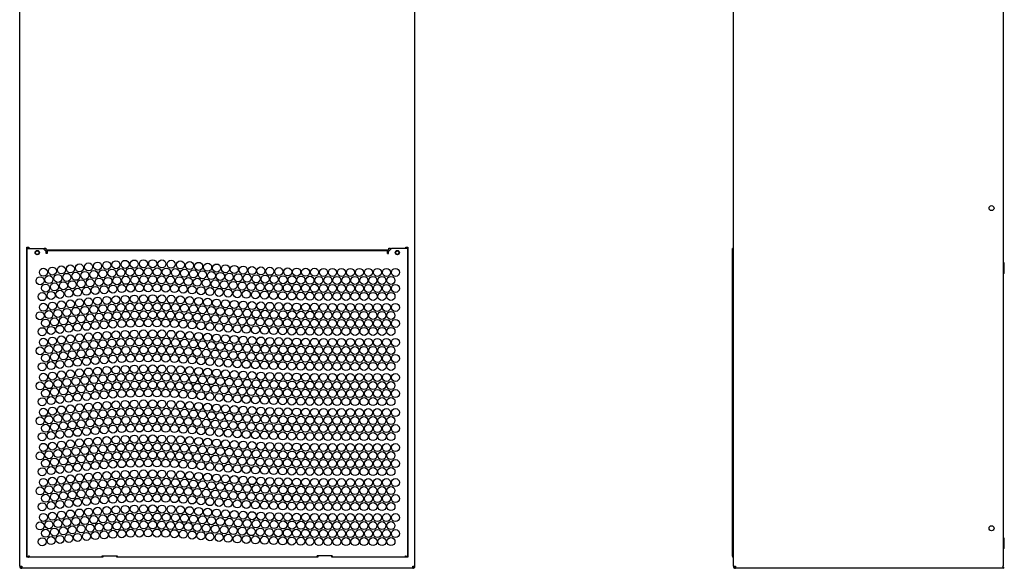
# Model space of a CAD drawing. Header units: inches. Extents: x 0 to 131, y 0 to 85.
# Tile 3 of 10: x 26 to 65, y 20 to 41. Entities that reach past the tile are written whole.
import ezdxf

# ---------------------------------------------------------------- set-up
doc = ezdxf.new("R2010")
doc.units = ezdxf.units.IN
doc.header["$LTSCALE"] = 7.192308
doc.header["$MEASUREMENT"] = 0
doc.layers.get('0').update_dxf_attribs({"linetype": 'CONTINUOUS'})

msp = doc.modelspace()

# ---------------------------------------------------------------- linework, layer by layer
at = {"color": 7, "linetype": 'Continuous'}
for p, q in [((26.2125, 19.9063), (26.2125, 65.1034)), ((41.7637, 19.9063), (41.7637, 65.1034)), ((64.9291, 19.9063), (64.9291, 64.9852)), ((54.2992, 19.9063), (54.2992, 64.384)), ((26.4881, 32.4653), (26.5668, 32.4653)), ((26.4881, 20.2606), (26.4881, 32.4653)), ((26.5078, 32.4063), (27.1377, 32.4063)), ((26.5078, 20.2606), (26.5078, 32.4063)), ((26.5668, 32.4653), (26.5668, 32.4063)), ((27.1377, 32.4063), (27.2558, 32.2882)), ((27.1771, 32.426), (27.2361, 32.426)), ((27.1771, 32.3669), (27.1771, 32.426)), ((27.2361, 32.426), (27.2361, 32.3472)), ((40.74, 32.3472), (27.2361, 32.3472)), ((27.2558, 32.2094), (27.2558, 32.2882)), ((27.2952, 32.2094), (27.2558, 32.2094)), ((27.2952, 32.3275), (40.681, 32.3275)), ((27.2952, 32.3275), (27.2952, 32.2094)), ((40.681, 32.2094), (40.681, 32.3275)), ((40.681, 32.2094), (40.7204, 32.2094)), ((40.7204, 32.2882), (40.8385, 32.4063)), ((40.7204, 32.2094), (40.7204, 32.2882)), ((40.74, 32.426), (40.7991, 32.426)), ((40.74, 32.3472), (40.74, 32.426)), ((40.7991, 32.426), (40.7991, 32.3669)), ((41.4684, 32.4063), (40.8385, 32.4063)), ((41.4093, 32.4653), (41.4881, 32.4653)), ((41.4093, 32.4063), (41.4093, 32.4653)), ((41.4684, 32.4063), (41.4684, 20.2606)), ((41.4881, 32.4653), (41.4881, 20.2606)), ((54.2992, 32.4063), (54.2598, 32.4063)), ((54.2598, 20.3197), (54.2598, 32.4063)), ((64.9606, 31.8433), (64.9291, 31.8433)), ((64.9606, 31.4338), (64.9606, 31.8433)), ((64.9606, 31.6386), (64.9291, 31.6386)), ((64.9606, 31.4338), (64.9291, 31.4338)), ((26.4881, 21.5205), (26.5078, 21.5205)), ((41.4684, 21.5264), (41.4881, 21.5264)), ((26.4881, 21.2842), (26.5078, 21.2842)), ((41.4684, 21.2783), (41.4881, 21.2783)), ((64.9606, 21.0165), (64.9291, 21.0165)), ((64.9606, 20.6071), (64.9606, 21.0165)), ((64.9606, 20.8118), (64.9291, 20.8118)), ((64.9606, 20.6071), (64.9291, 20.6071)), ((26.4881, 20.3787), (26.5078, 20.3787)), ((29.4802, 20.2606), (26.4881, 20.2606)), ((26.5587, 20.2803), (26.5668, 20.2934)), ((26.5668, 20.2934), (26.5763, 20.3066)), ((26.5717, 20.2759), (26.5767, 20.2895)), ((26.5763, 20.3066), (26.5865, 20.3197)), ((26.5767, 20.2895), (26.5816, 20.3043)), ((26.5816, 20.3043), (26.5865, 20.3197)), ((29.4605, 20.3197), (30.0511, 20.3197)), ((29.4605, 20.2606), (29.4605, 20.3197)), ((29.4802, 20.2803), (29.4605, 20.2803)), ((29.4802, 20.3197), (29.4802, 20.2606)), ((30.0314, 20.2606), (30.0314, 20.3197)), ((30.0511, 20.2803), (30.0314, 20.2803)), ((37.9446, 20.2606), (30.0314, 20.2606)), ((30.0511, 20.3197), (30.0511, 20.2606)), ((38.5156, 20.3197), (37.9251, 20.3197)), ((37.9251, 20.2606), (37.9251, 20.3197)), ((37.9251, 20.2803), (37.9446, 20.2803)), ((37.9446, 20.3197), (37.9446, 20.2606)), ((38.496, 20.2606), (38.496, 20.3197)), ((38.496, 20.2803), (38.5156, 20.2803)), ((41.4881, 20.2606), (38.496, 20.2606)), ((38.5156, 20.3197), (38.5156, 20.2606)), ((41.405, 20.3098), (41.3897, 20.3197)), ((41.4093, 20.2934), (41.4175, 20.2803)), ((41.4093, 20.264), (41.411, 20.2606)), ((41.4175, 20.2803), (41.4238, 20.2672)), ((41.4238, 20.2672), (41.4257, 20.2606)), ((41.4453, 20.2803), (41.4334, 20.2901)), ((41.4684, 20.3787), (41.4881, 20.3787)), ((26.2125, 19.9063), (26.2912, 19.9063)), ((26.2912, 19.9063), (26.2912, 19.8275)), ((41.6849, 19.8275), (26.2912, 19.8275)), ((41.6849, 19.9063), (41.7637, 19.9063)), ((41.6849, 19.8275), (41.6849, 19.9063)), ((54.2992, 19.9063), (54.3779, 19.9063)), ((54.3779, 19.9063), (54.3779, 19.8275)), ((64.9291, 19.8275), (54.3779, 19.8275)), ((64.8895, 19.9063), (64.8961, 19.8963)), ((64.8896, 19.9063), (64.9291, 19.9063)), ((64.8897, 19.9063), (64.8963, 19.8859)), ((64.8963, 19.8859), (64.9028, 19.867)), ((64.9225, 19.8303), (64.9291, 19.8275)), ((64.9226, 19.8682), (64.9291, 19.8669)), ((64.9291, 19.8669), (64.9291, 19.8275))]:
    msp.add_line(p, q, dxfattribs=at)
for points in [[(26.5308, 20.2803), (26.521, 20.2705), (26.5138, 20.2606)], [(26.5564, 20.3), (26.5428, 20.2901), (26.5308, 20.2803)], [(26.5504, 20.2606), (26.5524, 20.2672), (26.5587, 20.2803)], [(26.5865, 20.3197), (26.5711, 20.3098), (26.5564, 20.3)], [(26.5865, 20.3197), (26.5799, 20.3095), (26.5734, 20.3), (26.5668, 20.2918), (26.5644, 20.2895)], [(26.5651, 20.2606), (26.5668, 20.264), (26.5717, 20.2759)], [(41.4118, 20.2895), (41.4093, 20.2918), (41.4028, 20.3), (41.3962, 20.3095), (41.3897, 20.3197)], [(41.3897, 20.3197), (41.3998, 20.3066), (41.4093, 20.2934)], [(41.3897, 20.3197), (41.3946, 20.3043), (41.3995, 20.2895)], [(41.3995, 20.2895), (41.4044, 20.2759), (41.4093, 20.264)], [(41.4334, 20.2901), (41.4198, 20.3), (41.405, 20.3098)], [(41.4624, 20.2606), (41.4551, 20.2705), (41.4453, 20.2803)], [(54.2992, 20.2673), (54.2948, 20.2705), (54.2829, 20.2803), (54.2731, 20.2901), (54.2658, 20.3), (54.2613, 20.3098), (54.2598, 20.3197)], [(64.8961, 19.8963), (64.9027, 19.8868), (64.9094, 19.8785), (64.916, 19.8722), (64.9226, 19.8682)], [(64.9028, 19.867), (64.9094, 19.8507), (64.9159, 19.8382), (64.9225, 19.8303)]]:
    msp.add_lwpolyline(points, dxfattribs=at)
for centre, radius in [((64.4567, 34.0008), 0.0984), ((26.9015, 32.2488), 0.0846), ((26.9015, 32.2488), 0.0787), ((26.9015, 32.2488), 0.0709), ((41.0747, 32.2488), 0.0846), ((41.0747, 32.2488), 0.0787), ((41.0747, 32.2488), 0.0709), ((28.5648, 31.6489), 0.1575), ((28.9218, 31.685), 0.1575), ((29.2797, 31.7174), 0.1575), ((29.6386, 31.7456), 0.1575), ((29.9983, 31.7693), 0.1575), ((30.359, 31.788), 0.1575), ((30.7204, 31.8012), 0.1575), ((31.0827, 31.8084), 0.1575), ((31.4456, 31.8092), 0.1575), ((31.809, 31.8031), 0.1575), ((32.1729, 31.7895), 0.1575), ((32.5366, 31.7682), 0.1575), ((32.8975, 31.7406), 0.1575), ((33.2551, 31.7091), 0.1575), ((33.6097, 31.6759), 0.1575), ((33.9614, 31.6433), 0.1575), ((27.1454, 31.4767), 0.1575), ((27.499, 31.5231), 0.1575), ((27.7171, 31.2329), 0.1575), ((27.8534, 31.5676), 0.1575), ((28.0699, 31.276), 0.1575), ((28.2086, 31.6097), 0.1575), ((28.4232, 31.3164), 0.1575), ((28.7771, 31.3539), 0.1575), ((29.1315, 31.3878), 0.1575), ((29.4864, 31.4179), 0.1575), ((29.8419, 31.4436), 0.1575), ((30.1979, 31.4646), 0.1575), ((30.5543, 31.4803), 0.1575), ((30.9111, 31.4904), 0.1575), ((31.2683, 31.4943), 0.1575), ((31.6257, 31.4917), 0.1575), ((31.9831, 31.482), 0.1575), ((32.3404, 31.4647), 0.1575), ((32.6964, 31.4403), 0.1575), ((33.0511, 31.4108), 0.1575), ((33.4045, 31.3784), 0.1575), ((33.7569, 31.3453), 0.1575), ((34.1085, 31.3136), 0.1575), ((34.3105, 31.6133), 0.1575), ((34.4601, 31.2853), 0.1575), ((34.659, 31.587), 0.1575), ((34.8121, 31.2605), 0.1575), ((35.0081, 31.5641), 0.1575), ((35.1643, 31.239), 0.1575), ((35.3577, 31.5443), 0.1575), ((35.7077, 31.5274), 0.1575), ((36.0582, 31.5132), 0.1575), ((36.409, 31.5015), 0.1575), ((36.7603, 31.492), 0.1575), ((37.1119, 31.4845), 0.1575), ((37.4639, 31.4788), 0.1575), ((37.8162, 31.4747), 0.1575), ((38.1688, 31.4718), 0.1575), ((38.5217, 31.4701), 0.1575), ((38.875, 31.4693), 0.1575), ((39.2285, 31.469), 0.1575), ((39.5824, 31.4692), 0.1575), ((39.9366, 31.4696), 0.1575), ((40.2911, 31.4699), 0.1575), ((40.6459, 31.4699), 0.1575), ((41.001, 31.4693), 0.1575), ((27.0127, 31.1406), 0.1575), ((27.231, 30.8526), 0.1575), ((27.3647, 31.1876), 0.1575), ((27.5816, 30.8986), 0.1575), ((27.9322, 30.9426), 0.1575), ((28.283, 30.9841), 0.1575), ((28.6339, 31.0228), 0.1575), ((28.9849, 31.0582), 0.1575), ((29.3362, 31.09), 0.1575), ((29.6875, 31.1176), 0.1575), ((30.039, 31.1407), 0.1575), ((30.3906, 31.1589), 0.1575), ((30.5761, 30.8508), 0.1575), ((30.7423, 31.1717), 0.1575), ((30.9224, 30.8605), 0.1575), ((31.0939, 31.1786), 0.1575), ((31.2681, 30.8644), 0.1575), ((31.4454, 31.1793), 0.1575), ((31.6133, 30.8619), 0.1575), ((31.7966, 31.1733), 0.1575), ((31.9577, 30.8526), 0.1575), ((32.1474, 31.1601), 0.1575), ((32.4978, 31.1395), 0.1575), ((32.8486, 31.1126), 0.1575), ((33.2, 31.0816), 0.1575), ((33.5522, 31.0486), 0.1575), ((33.9054, 31.0158), 0.1575), ((34.2597, 30.9854), 0.1575), ((34.6146, 30.9586), 0.1575), ((34.9697, 30.9353), 0.1575), ((35.3249, 30.9152), 0.1575), ((35.5169, 31.2205), 0.1575), ((35.6801, 30.8981), 0.1575), ((35.8697, 31.2049), 0.1575), ((36.0353, 30.8837), 0.1575), ((36.2227, 31.1918), 0.1575), ((36.3905, 30.8718), 0.1575), ((36.5759, 31.1812), 0.1575), ((36.7457, 30.8622), 0.1575), ((36.9292, 31.1727), 0.1575), ((37.1008, 30.8547), 0.1575), ((37.2827, 31.1661), 0.1575), ((37.4559, 30.8489), 0.1575), ((37.6364, 31.1612), 0.1575), ((37.8109, 30.8448), 0.1575), ((37.9901, 31.1577), 0.1575), ((38.1658, 30.8419), 0.1575), ((38.344, 31.1555), 0.1575), ((38.6979, 31.1542), 0.1575), ((39.052, 31.1537), 0.1575), ((39.4062, 31.1537), 0.1575), ((39.7605, 31.154), 0.1575), ((40.1148, 31.1544), 0.1575), ((40.4693, 31.1545), 0.1575), ((40.8239, 31.1543), 0.1575), ((27.0983, 30.5165), 0.1575), ((27.4473, 30.5632), 0.1575), ((27.7959, 30.6079), 0.1575), ((28.1443, 30.6505), 0.1575), ((28.4924, 30.6903), 0.1575), ((28.8402, 30.7271), 0.1575), ((29.1879, 30.7604), 0.1575), ((29.5354, 30.7899), 0.1575), ((29.8826, 30.815), 0.1575), ((30.2295, 30.8354), 0.1575), ((32.3016, 30.836), 0.1575), ((32.6475, 30.8123), 0.1575), ((32.9959, 30.7833), 0.1575), ((33.347, 30.7511), 0.1575), ((33.7009, 30.7179), 0.1575), ((34.0577, 30.6858), 0.1575), ((34.4157, 30.6569), 0.1575), ((34.7737, 30.6317), 0.1575), ((35.1315, 30.6099), 0.1575), ((35.4893, 30.5912), 0.1575), ((35.8468, 30.5754), 0.1575), ((36.2042, 30.5622), 0.1575), ((36.5613, 30.5514), 0.1575), ((36.9182, 30.5429), 0.1575), ((37.2748, 30.5362), 0.1575), ((37.6311, 30.5313), 0.1575), ((37.9871, 30.5278), 0.1575), ((38.3428, 30.5256), 0.1575), ((38.5205, 30.8402), 0.1575), ((38.6982, 30.5243), 0.1575), ((38.8752, 30.8393), 0.1575), ((39.0533, 30.5238), 0.1575), ((39.2298, 30.8391), 0.1575), ((39.4081, 30.5238), 0.1575), ((39.5843, 30.8393), 0.1575), ((39.7626, 30.5241), 0.1575), ((39.9387, 30.8396), 0.1575), ((40.1168, 30.5244), 0.1575), ((40.293, 30.8399), 0.1575), ((40.4706, 30.5246), 0.1575), ((40.6471, 30.8399), 0.1575), ((40.8242, 30.5244), 0.1575), ((41.0012, 30.8394), 0.1575), ((27.1454, 30.0988), 0.1575), ((27.499, 30.1452), 0.1575), ((27.8534, 30.1896), 0.1575), ((28.2086, 30.2317), 0.1575), ((28.5648, 30.271), 0.1575), ((28.9218, 30.307), 0.1575), ((29.2797, 30.3394), 0.1575), ((29.6386, 30.3677), 0.1575), ((29.9983, 30.3914), 0.1575), ((30.1979, 30.0866), 0.1575), ((30.359, 30.4101), 0.1575), ((30.5543, 30.1023), 0.1575), ((30.7204, 30.4233), 0.1575), ((30.9111, 30.1124), 0.1575), ((31.0827, 30.4305), 0.1575), ((31.2683, 30.1164), 0.1575), ((31.4456, 30.4313), 0.1575), ((31.6257, 30.1137), 0.1575), ((31.809, 30.4251), 0.1575), ((31.9831, 30.104), 0.1575), ((32.1729, 30.4116), 0.1575), ((32.3404, 30.0868), 0.1575), ((32.5366, 30.3903), 0.1575), ((32.8975, 30.3626), 0.1575), ((33.2551, 30.3311), 0.1575), ((33.6097, 30.2979), 0.1575), ((33.9614, 30.2653), 0.1575), ((34.3105, 30.2353), 0.1575), ((34.659, 30.209), 0.1575), ((35.0081, 30.1861), 0.1575), ((35.3577, 30.1663), 0.1575), ((35.7077, 30.1494), 0.1575), ((36.0582, 30.1352), 0.1575), ((36.409, 30.1235), 0.1575), ((36.7603, 30.114), 0.1575), ((37.1119, 30.1065), 0.1575), ((37.4639, 30.1008), 0.1575), ((37.8162, 30.0967), 0.1575), ((38.1688, 30.0939), 0.1575), ((38.5217, 30.0922), 0.1575), ((38.875, 30.0913), 0.1575), ((39.2285, 30.0911), 0.1575), ((39.5824, 30.0913), 0.1575), ((39.9366, 30.0916), 0.1575), ((40.2911, 30.0919), 0.1575), ((40.6459, 30.0919), 0.1575), ((41.001, 30.0914), 0.1575), ((27.0127, 29.7627), 0.1575), ((27.3647, 29.8097), 0.1575), ((27.7171, 29.855), 0.1575), ((28.0699, 29.898), 0.1575), ((28.4232, 29.9385), 0.1575), ((28.7771, 29.9759), 0.1575), ((28.9849, 29.6803), 0.1575), ((29.1315, 30.0099), 0.1575), ((29.3362, 29.712), 0.1575), ((29.4864, 30.0399), 0.1575), ((29.6875, 29.7397), 0.1575), ((29.8419, 30.0656), 0.1575), ((30.039, 29.7628), 0.1575), ((30.3906, 29.7809), 0.1575), ((30.7423, 29.7937), 0.1575), ((31.0939, 29.8007), 0.1575), ((31.4454, 29.8013), 0.1575), ((31.7966, 29.7953), 0.1575), ((32.1474, 29.7822), 0.1575), ((32.4978, 29.7615), 0.1575), ((32.6964, 30.0624), 0.1575), ((32.8486, 29.7346), 0.1575), ((33.0511, 30.0329), 0.1575), ((33.2, 29.7036), 0.1575), ((33.4045, 30.0005), 0.1575), ((33.7569, 29.9674), 0.1575), ((34.1085, 29.9357), 0.1575), ((34.4601, 29.9073), 0.1575), ((34.8121, 29.8825), 0.1575), ((35.1643, 29.861), 0.1575), ((35.5169, 29.8425), 0.1575), ((35.8697, 29.8269), 0.1575), ((36.2227, 29.8139), 0.1575), ((36.5759, 29.8032), 0.1575), ((36.9292, 29.7947), 0.1575), ((37.2827, 29.7882), 0.1575), ((37.6364, 29.7832), 0.1575), ((37.9901, 29.7798), 0.1575), ((38.344, 29.7775), 0.1575), ((38.6979, 29.7763), 0.1575), ((39.052, 29.7758), 0.1575), ((39.4062, 29.7758), 0.1575), ((39.7605, 29.7761), 0.1575), ((40.1148, 29.7764), 0.1575), ((40.4693, 29.7766), 0.1575), ((40.8239, 29.7764), 0.1575), ((27.231, 29.4747), 0.1575), ((27.5816, 29.5207), 0.1575), ((27.9322, 29.5646), 0.1575), ((28.283, 29.6062), 0.1575), ((28.4924, 29.3124), 0.1575), ((28.6339, 29.6449), 0.1575), ((28.8402, 29.3492), 0.1575), ((29.1879, 29.3825), 0.1575), ((29.5354, 29.4119), 0.1575), ((29.8826, 29.437), 0.1575), ((30.2295, 29.4575), 0.1575), ((30.5761, 29.4728), 0.1575), ((30.9224, 29.4826), 0.1575), ((31.2681, 29.4864), 0.1575), ((31.6133, 29.4839), 0.1575), ((31.9577, 29.4746), 0.1575), ((32.3016, 29.4581), 0.1575), ((32.6475, 29.4344), 0.1575), ((32.9959, 29.4054), 0.1575), ((33.347, 29.3732), 0.1575), ((33.5522, 29.6706), 0.1575), ((33.7009, 29.3399), 0.1575), ((33.9054, 29.6379), 0.1575), ((34.0577, 29.3078), 0.1575), ((34.2597, 29.6075), 0.1575), ((34.6146, 29.5807), 0.1575), ((34.9697, 29.5574), 0.1575), ((35.3249, 29.5372), 0.1575), ((35.6801, 29.5201), 0.1575), ((36.0353, 29.5057), 0.1575), ((36.3905, 29.4939), 0.1575), ((36.7457, 29.4843), 0.1575), ((37.1008, 29.4767), 0.1575), ((37.4559, 29.471), 0.1575), ((37.8109, 29.4668), 0.1575), ((38.1658, 29.464), 0.1575), ((38.5205, 29.4622), 0.1575), ((38.8752, 29.4614), 0.1575), ((39.2298, 29.4612), 0.1575), ((39.5843, 29.4613), 0.1575), ((39.9387, 29.4617), 0.1575), ((40.293, 29.462), 0.1575), ((40.6471, 29.462), 0.1575), ((41.0012, 29.4615), 0.1575), ((27.0983, 29.1386), 0.1575), ((27.4473, 29.1852), 0.1575), ((27.7959, 29.23), 0.1575), ((28.1443, 29.2725), 0.1575), ((28.9218, 28.9291), 0.1575), ((29.2797, 28.9615), 0.1575), ((29.6386, 28.9897), 0.1575), ((29.9983, 29.0134), 0.1575), ((30.359, 29.0321), 0.1575), ((30.7204, 29.0453), 0.1575), ((31.0827, 29.0525), 0.1575), ((31.4456, 29.0533), 0.1575), ((31.809, 29.0472), 0.1575), ((32.1729, 29.0336), 0.1575), ((32.5366, 29.0123), 0.1575), ((32.8975, 28.9847), 0.1575), ((33.2551, 28.9532), 0.1575), ((33.6097, 28.92), 0.1575), ((34.4157, 29.279), 0.1575), ((34.7737, 29.2538), 0.1575), ((35.1315, 29.2319), 0.1575), ((35.4893, 29.2132), 0.1575), ((35.8468, 29.1974), 0.1575), ((36.2042, 29.1842), 0.1575), ((36.5613, 29.1735), 0.1575), ((36.9182, 29.1649), 0.1575), ((37.2748, 29.1583), 0.1575), ((37.6311, 29.1533), 0.1575), ((37.9871, 29.1499), 0.1575), ((38.3428, 29.1476), 0.1575), ((38.6982, 29.1463), 0.1575), ((39.0533, 29.1458), 0.1575), ((39.4081, 29.1458), 0.1575), ((39.7626, 29.1461), 0.1575), ((40.1168, 29.1465), 0.1575), ((40.4706, 29.1467), 0.1575), ((40.8242, 29.1464), 0.1575), ((27.1454, 28.7208), 0.1575), ((27.499, 28.7672), 0.1575), ((27.8534, 28.8117), 0.1575), ((28.0699, 28.5201), 0.1575), ((28.2086, 28.8537), 0.1575), ((28.4232, 28.5605), 0.1575), ((28.5648, 28.893), 0.1575), ((28.7771, 28.5979), 0.1575), ((29.1315, 28.6319), 0.1575), ((29.4864, 28.662), 0.1575), ((29.8419, 28.6877), 0.1575), ((30.1979, 28.7087), 0.1575), ((30.5543, 28.7244), 0.1575), ((30.9111, 28.7345), 0.1575), ((31.2683, 28.7384), 0.1575), ((31.6257, 28.7358), 0.1575), ((31.9831, 28.7261), 0.1575), ((32.3404, 28.7088), 0.1575), ((32.6964, 28.6844), 0.1575), ((33.0511, 28.6549), 0.1575), ((33.4045, 28.6225), 0.1575), ((33.7569, 28.5894), 0.1575), ((33.9614, 28.8873), 0.1575), ((34.1085, 28.5577), 0.1575), ((34.3105, 28.8574), 0.1575), ((34.4601, 28.5294), 0.1575), ((34.659, 28.8311), 0.1575), ((35.0081, 28.8082), 0.1575), ((35.3577, 28.7884), 0.1575), ((35.7077, 28.7715), 0.1575), ((36.0582, 28.7573), 0.1575), ((36.409, 28.7456), 0.1575), ((36.7603, 28.7361), 0.1575), ((37.1119, 28.7286), 0.1575), ((37.4639, 28.7229), 0.1575), ((37.8162, 28.7187), 0.1575), ((38.1688, 28.7159), 0.1575), ((38.5217, 28.7142), 0.1575), ((38.875, 28.7133), 0.1575), ((39.2285, 28.7131), 0.1575), ((39.5824, 28.7133), 0.1575), ((39.9366, 28.7137), 0.1575), ((40.2911, 28.714), 0.1575), ((40.6459, 28.714), 0.1575), ((41.001, 28.7134), 0.1575), ((27.0127, 28.3847), 0.1575), ((27.3647, 28.4317), 0.1575), ((27.5816, 28.1427), 0.1575), ((27.7171, 28.477), 0.1575), ((27.9322, 28.1867), 0.1575), ((28.283, 28.2282), 0.1575), ((28.6339, 28.2669), 0.1575), ((28.9849, 28.3023), 0.1575), ((29.3362, 28.3341), 0.1575), ((29.6875, 28.3617), 0.1575), ((30.039, 28.3848), 0.1575), ((30.3906, 28.403), 0.1575), ((30.7423, 28.4158), 0.1575), ((31.0939, 28.4227), 0.1575), ((31.4454, 28.4234), 0.1575), ((31.7966, 28.4174), 0.1575), ((32.1474, 28.4042), 0.1575), ((32.4978, 28.3836), 0.1575), ((32.8486, 28.3567), 0.1575), ((33.2, 28.3257), 0.1575), ((33.5522, 28.2927), 0.1575), ((33.9054, 28.2599), 0.1575), ((34.2597, 28.2295), 0.1575), ((34.6146, 28.2027), 0.1575), ((34.8121, 28.5046), 0.1575), ((34.9697, 28.1794), 0.1575), ((35.1643, 28.483), 0.1575), ((35.3249, 28.1593), 0.1575), ((35.5169, 28.4646), 0.1575), ((35.6801, 28.1422), 0.1575), ((35.8697, 28.449), 0.1575), ((36.2227, 28.4359), 0.1575), ((36.5759, 28.4253), 0.1575), ((36.9292, 28.4168), 0.1575), ((37.2827, 28.4102), 0.1575), ((37.6364, 28.4053), 0.1575), ((37.9901, 28.4018), 0.1575), ((38.344, 28.3996), 0.1575), ((38.6979, 28.3983), 0.1575), ((39.052, 28.3978), 0.1575), ((39.4062, 28.3978), 0.1575), ((39.7605, 28.3981), 0.1575), ((40.1148, 28.3985), 0.1575), ((40.4693, 28.3986), 0.1575), ((40.8239, 28.3984), 0.1575), ((27.0983, 27.7606), 0.1575), ((27.231, 28.0967), 0.1575), ((27.4473, 27.8073), 0.1575), ((27.7959, 27.852), 0.1575), ((28.1443, 27.8946), 0.1575), ((28.4924, 27.9344), 0.1575), ((28.8402, 27.9712), 0.1575), ((29.1879, 28.0045), 0.1575), ((29.5354, 28.0339), 0.1575), ((29.8826, 28.0591), 0.1575), ((30.2295, 28.0795), 0.1575), ((30.5761, 28.0949), 0.1575), ((30.9224, 28.1046), 0.1575), ((31.2681, 28.1085), 0.1575), ((31.6133, 28.106), 0.1575), ((31.9577, 28.0967), 0.1575), ((32.3016, 28.0801), 0.1575), ((32.6475, 28.0564), 0.1575), ((32.9959, 28.0274), 0.1575), ((33.347, 27.9952), 0.1575), ((33.7009, 27.962), 0.1575), ((34.0577, 27.9299), 0.1575), ((34.4157, 27.901), 0.1575), ((34.7737, 27.8758), 0.1575), ((35.1315, 27.854), 0.1575), ((35.4893, 27.8353), 0.1575), ((35.8468, 27.8195), 0.1575), ((36.0353, 28.1278), 0.1575), ((36.2042, 27.8063), 0.1575), ((36.3905, 28.1159), 0.1575), ((36.5613, 27.7955), 0.1575), ((36.7457, 28.1063), 0.1575), ((36.9182, 27.787), 0.1575), ((37.1008, 28.0988), 0.1575), ((37.2748, 27.7803), 0.1575), ((37.4559, 28.093), 0.1575), ((37.6311, 27.7754), 0.1575), ((37.8109, 28.0888), 0.1575), ((37.9871, 27.7719), 0.1575), ((38.1658, 28.086), 0.1575), ((38.3428, 27.7697), 0.1575), ((38.5205, 28.0843), 0.1575), ((38.6982, 27.7684), 0.1575), ((38.8752, 28.0834), 0.1575), ((39.0533, 27.7679), 0.1575), ((39.2298, 28.0832), 0.1575), ((39.4081, 27.7679), 0.1575), ((39.5843, 28.0834), 0.1575), ((39.7626, 27.7682), 0.1575), ((39.9387, 28.0837), 0.1575), ((40.1168, 27.7685), 0.1575), ((40.293, 28.084), 0.1575), ((40.4706, 27.7687), 0.1575), ((40.6471, 28.084), 0.1575), ((40.8242, 27.7685), 0.1575), ((41.0012, 28.0835), 0.1575), ((27.499, 27.3893), 0.1575), ((27.8534, 27.4337), 0.1575), ((28.2086, 27.4758), 0.1575), ((28.5648, 27.5151), 0.1575), ((28.9218, 27.5511), 0.1575), ((29.2797, 27.5835), 0.1575), ((29.6386, 27.6118), 0.1575), ((29.9983, 27.6355), 0.1575), ((30.359, 27.6542), 0.1575), ((30.7204, 27.6674), 0.1575), ((30.9111, 27.3565), 0.1575), ((31.0827, 27.6746), 0.1575), ((31.2683, 27.3605), 0.1575), ((31.4456, 27.6754), 0.1575), ((31.6257, 27.3578), 0.1575), ((31.809, 27.6692), 0.1575), ((32.1729, 27.6557), 0.1575), ((32.5366, 27.6343), 0.1575), ((32.8975, 27.6067), 0.1575), ((33.2551, 27.5752), 0.1575), ((33.6097, 27.542), 0.1575), ((33.9614, 27.5094), 0.1575), ((34.3105, 27.4794), 0.1575), ((34.659, 27.4531), 0.1575), ((35.0081, 27.4302), 0.1575), ((35.3577, 27.4104), 0.1575), ((35.7077, 27.3935), 0.1575), ((36.0582, 27.3793), 0.1575), ((36.409, 27.3676), 0.1575), ((36.7603, 27.3581), 0.1575), ((27.0127, 27.0067), 0.1575), ((27.1454, 27.3429), 0.1575), ((27.3647, 27.0538), 0.1575), ((27.7171, 27.0991), 0.1575), ((28.0699, 27.1421), 0.1575), ((28.4232, 27.1826), 0.1575), ((28.7771, 27.22), 0.1575), ((29.1315, 27.2539), 0.1575), ((29.4864, 27.284), 0.1575), ((29.6875, 26.9838), 0.1575), ((29.8419, 27.3097), 0.1575), ((30.039, 27.0069), 0.1575), ((30.1979, 27.3307), 0.1575), ((30.3906, 27.025), 0.1575), ((30.5543, 27.3464), 0.1575), ((30.7423, 27.0378), 0.1575), ((31.0939, 27.0448), 0.1575), ((31.4454, 27.0454), 0.1575), ((31.7966, 27.0394), 0.1575), ((31.9831, 27.3481), 0.1575), ((32.1474, 27.0263), 0.1575), ((32.3404, 27.3309), 0.1575), ((32.4978, 27.0056), 0.1575), ((32.6964, 27.3065), 0.1575), ((32.8486, 26.9787), 0.1575), ((33.0511, 27.277), 0.1575), ((33.4045, 27.2446), 0.1575), ((33.7569, 27.2114), 0.1575), ((34.1085, 27.1798), 0.1575), ((34.4601, 27.1514), 0.1575), ((34.8121, 27.1266), 0.1575), ((35.1643, 27.1051), 0.1575), ((35.5169, 27.0866), 0.1575), ((35.8697, 27.071), 0.1575), ((36.2227, 27.058), 0.1575), ((36.5759, 27.0473), 0.1575), ((36.9292, 27.0388), 0.1575), ((37.1119, 27.3506), 0.1575), ((37.2827, 27.0322), 0.1575), ((37.4639, 27.3449), 0.1575), ((37.6364, 27.0273), 0.1575), ((37.8162, 27.3408), 0.1575), ((37.9901, 27.0239), 0.1575), ((38.1688, 27.338), 0.1575), ((38.344, 27.0216), 0.1575), ((38.5217, 27.3363), 0.1575), ((38.6979, 27.0204), 0.1575), ((38.875, 27.3354), 0.1575), ((39.052, 27.0198), 0.1575), ((39.2285, 27.3352), 0.1575), ((39.4062, 27.0199), 0.1575), ((39.5824, 27.3354), 0.1575), ((39.7605, 27.0202), 0.1575), ((39.9366, 27.3357), 0.1575), ((40.1148, 27.0205), 0.1575), ((40.2911, 27.336), 0.1575), ((40.4693, 27.0207), 0.1575), ((40.6459, 27.336), 0.1575), ((40.8239, 27.0204), 0.1575), ((41.001, 27.3355), 0.1575), ((27.231, 26.7188), 0.1575), ((27.5816, 26.7648), 0.1575), ((27.9322, 26.8087), 0.1575), ((28.283, 26.8503), 0.1575), ((28.6339, 26.889), 0.1575), ((28.8402, 26.5932), 0.1575), ((28.9849, 26.9244), 0.1575), ((29.1879, 26.6266), 0.1575), ((29.3362, 26.9561), 0.1575), ((29.5354, 26.656), 0.1575), ((29.8826, 26.6811), 0.1575), ((30.2295, 26.7016), 0.1575), ((30.5761, 26.7169), 0.1575), ((30.9224, 26.7267), 0.1575), ((31.2681, 26.7305), 0.1575), ((31.6133, 26.728), 0.1575), ((31.9577, 26.7187), 0.1575), ((32.3016, 26.7022), 0.1575), ((32.6475, 26.6785), 0.1575), ((32.9959, 26.6495), 0.1575), ((33.2, 26.9477), 0.1575), ((33.347, 26.6173), 0.1575), ((33.5522, 26.9147), 0.1575), ((33.7009, 26.584), 0.1575), ((33.9054, 26.882), 0.1575), ((34.2597, 26.8516), 0.1575), ((34.6146, 26.8248), 0.1575), ((34.9697, 26.8015), 0.1575), ((35.3249, 26.7813), 0.1575), ((35.6801, 26.7642), 0.1575), ((36.0353, 26.7498), 0.1575), ((36.3905, 26.738), 0.1575), ((36.7457, 26.7284), 0.1575), ((37.1008, 26.7208), 0.1575), ((37.4559, 26.7151), 0.1575), ((37.8109, 26.7109), 0.1575), ((38.1658, 26.7081), 0.1575), ((38.5205, 26.7063), 0.1575), ((38.8752, 26.7055), 0.1575), ((39.2298, 26.7052), 0.1575), ((39.5843, 26.7054), 0.1575), ((39.9387, 26.7058), 0.1575), ((40.293, 26.7061), 0.1575), ((40.6471, 26.7061), 0.1575), ((41.0012, 26.7056), 0.1575), ((27.0983, 26.3827), 0.1575), ((27.4473, 26.4293), 0.1575), ((27.7959, 26.4741), 0.1575), ((28.1443, 26.5166), 0.1575), ((28.4924, 26.5565), 0.1575), ((29.2797, 26.2056), 0.1575), ((29.6386, 26.2338), 0.1575), ((29.9983, 26.2575), 0.1575), ((30.359, 26.2762), 0.1575), ((30.7204, 26.2894), 0.1575), ((31.0827, 26.2966), 0.1575), ((31.4456, 26.2974), 0.1575), ((31.809, 26.2913), 0.1575), ((32.1729, 26.2777), 0.1575), ((32.5366, 26.2564), 0.1575), ((32.8975, 26.2288), 0.1575), ((33.2551, 26.1973), 0.1575), ((34.0577, 26.5519), 0.1575), ((34.4157, 26.5231), 0.1575), ((34.7737, 26.4979), 0.1575), ((35.1315, 26.476), 0.1575), ((35.4893, 26.4573), 0.1575), ((35.8468, 26.4415), 0.1575), ((36.2042, 26.4283), 0.1575), ((36.5613, 26.4176), 0.1575), ((36.9182, 26.409), 0.1575), ((37.2748, 26.4024), 0.1575), ((37.6311, 26.3974), 0.1575), ((37.9871, 26.394), 0.1575), ((38.3428, 26.3917), 0.1575), ((38.6982, 26.3904), 0.1575), ((39.0533, 26.3899), 0.1575), ((39.4081, 26.3899), 0.1575), ((39.7626, 26.3902), 0.1575), ((40.1168, 26.3906), 0.1575), ((40.4706, 26.3908), 0.1575), ((40.8242, 26.3905), 0.1575), ((27.1454, 25.9649), 0.1575), ((27.499, 26.0113), 0.1575), ((27.8534, 26.0558), 0.1575), ((28.2086, 26.0978), 0.1575), ((28.4232, 25.8046), 0.1575), ((28.5648, 26.1371), 0.1575), ((28.7771, 25.842), 0.1575), ((28.9218, 26.1732), 0.1575), ((29.1315, 25.876), 0.1575), ((29.4864, 25.9061), 0.1575), ((29.8419, 25.9318), 0.1575), ((30.1979, 25.9527), 0.1575), ((30.5543, 25.9685), 0.1575), ((30.9111, 25.9786), 0.1575), ((31.2683, 25.9825), 0.1575), ((31.6257, 25.9799), 0.1575), ((31.9831, 25.9702), 0.1575), ((32.3404, 25.9529), 0.1575), ((32.6964, 25.9285), 0.1575), ((33.0511, 25.899), 0.1575), ((33.4045, 25.8666), 0.1575), ((33.6097, 26.1641), 0.1575), ((33.7569, 25.8335), 0.1575), ((33.9614, 26.1314), 0.1575), ((34.3105, 26.1015), 0.1575), ((34.659, 26.0752), 0.1575), ((35.0081, 26.0522), 0.1575), ((35.3577, 26.0325), 0.1575), ((35.7077, 26.0156), 0.1575), ((36.0582, 26.0014), 0.1575), ((36.409, 25.9897), 0.1575), ((36.7603, 25.9802), 0.1575), ((37.1119, 25.9727), 0.1575), ((37.4639, 25.967), 0.1575), ((37.8162, 25.9628), 0.1575), ((38.1688, 25.96), 0.1575), ((38.5217, 25.9583), 0.1575), ((38.875, 25.9574), 0.1575), ((39.2285, 25.9572), 0.1575), ((39.5824, 25.9574), 0.1575), ((39.9366, 25.9578), 0.1575), ((40.2911, 25.958), 0.1575), ((40.6459, 25.958), 0.1575), ((41.001, 25.9575), 0.1575), ((27.0127, 25.6288), 0.1575), ((27.3647, 25.6758), 0.1575), ((27.7171, 25.7211), 0.1575), ((27.9322, 25.4308), 0.1575), ((28.0699, 25.7642), 0.1575), ((28.283, 25.4723), 0.1575), ((28.6339, 25.511), 0.1575), ((28.9849, 25.5464), 0.1575), ((29.3362, 25.5782), 0.1575), ((29.6875, 25.6058), 0.1575), ((30.039, 25.6289), 0.1575), ((30.3906, 25.6471), 0.1575), ((30.7423, 25.6599), 0.1575), ((31.0939, 25.6668), 0.1575), ((31.4454, 25.6675), 0.1575), ((31.7966, 25.6615), 0.1575), ((32.1474, 25.6483), 0.1575), ((32.4978, 25.6277), 0.1575), ((32.8486, 25.6008), 0.1575), ((33.2, 25.5698), 0.1575), ((33.5522, 25.5368), 0.1575), ((33.9054, 25.504), 0.1575), ((34.1085, 25.8018), 0.1575), ((34.2597, 25.4736), 0.1575), ((34.4601, 25.7735), 0.1575), ((34.6146, 25.4468), 0.1575), ((34.8121, 25.7487), 0.1575), ((34.9697, 25.4235), 0.1575), ((35.1643, 25.7271), 0.1575), ((35.5169, 25.7087), 0.1575), ((35.8697, 25.6931), 0.1575), ((36.2227, 25.68), 0.1575), ((36.5759, 25.6694), 0.1575), ((36.9292, 25.6609), 0.1575), ((37.2827, 25.6543), 0.1575), ((37.6364, 25.6494), 0.1575), ((37.9901, 25.6459), 0.1575), ((38.344, 25.6437), 0.1575), ((38.6979, 25.6424), 0.1575), ((39.052, 25.6419), 0.1575), ((39.4062, 25.6419), 0.1575), ((39.7605, 25.6422), 0.1575), ((40.1148, 25.6426), 0.1575), ((40.4693, 25.6427), 0.1575), ((40.8239, 25.6425), 0.1575), ((27.231, 25.3408), 0.1575), ((27.4473, 25.0514), 0.1575), ((27.5816, 25.3868), 0.1575), ((27.7959, 25.0961), 0.1575), ((28.1443, 25.1387), 0.1575), ((28.4924, 25.1785), 0.1575), ((28.8402, 25.2153), 0.1575), ((29.1879, 25.2486), 0.1575), ((29.5354, 25.278), 0.1575), ((29.8826, 25.3032), 0.1575), ((30.2295, 25.3236), 0.1575), ((30.5761, 25.3389), 0.1575), ((30.9224, 25.3487), 0.1575), ((31.2681, 25.3526), 0.1575), ((31.6133, 25.3501), 0.1575), ((31.9577, 25.3407), 0.1575), ((32.3016, 25.3242), 0.1575), ((32.6475, 25.3005), 0.1575), ((32.9959, 25.2715), 0.1575), ((33.347, 25.2393), 0.1575), ((33.7009, 25.2061), 0.1575), ((34.0577, 25.174), 0.1575), ((34.4157, 25.1451), 0.1575), ((34.7737, 25.1199), 0.1575), ((35.1315, 25.0981), 0.1575), ((35.3249, 25.4034), 0.1575), ((35.4893, 25.0794), 0.1575), ((35.6801, 25.3863), 0.1575), ((35.8468, 25.0635), 0.1575), ((36.0353, 25.3719), 0.1575), ((36.2042, 25.0504), 0.1575), ((36.3905, 25.36), 0.1575), ((36.5613, 25.0396), 0.1575), ((36.7457, 25.3504), 0.1575), ((36.9182, 25.0311), 0.1575), ((37.1008, 25.3429), 0.1575), ((37.4559, 25.3371), 0.1575), ((37.8109, 25.3329), 0.1575), ((38.1658, 25.3301), 0.1575), ((38.5205, 25.3284), 0.1575), ((38.8752, 25.3275), 0.1575), ((39.2298, 25.3273), 0.1575), ((39.5843, 25.3275), 0.1575), ((39.9387, 25.3278), 0.1575), ((40.293, 25.3281), 0.1575), ((40.6471, 25.3281), 0.1575), ((41.0012, 25.3276), 0.1575), ((27.0983, 25.0047), 0.1575), ((27.8534, 24.6778), 0.1575), ((28.2086, 24.7199), 0.1575), ((28.5648, 24.7592), 0.1575), ((28.9218, 24.7952), 0.1575), ((29.2797, 24.8276), 0.1575), ((29.6386, 24.8559), 0.1575), ((29.9983, 24.8796), 0.1575), ((30.359, 24.8983), 0.1575), ((30.7204, 24.9114), 0.1575), ((31.0827, 24.9187), 0.1575), ((31.4456, 24.9195), 0.1575), ((31.809, 24.9133), 0.1575), ((32.1729, 24.8998), 0.1575), ((32.5366, 24.8784), 0.1575), ((32.8975, 24.8508), 0.1575), ((33.2551, 24.8193), 0.1575), ((33.6097, 24.7861), 0.1575), ((33.9614, 24.7535), 0.1575), ((34.3105, 24.7235), 0.1575), ((34.659, 24.6972), 0.1575), ((35.0081, 24.6743), 0.1575), ((35.3577, 24.6545), 0.1575), ((37.2748, 25.0244), 0.1575), ((37.6311, 25.0195), 0.1575), ((37.9871, 25.016), 0.1575), ((38.3428, 25.0137), 0.1575), ((38.6982, 25.0125), 0.1575), ((39.0533, 25.012), 0.1575), ((39.4081, 25.012), 0.1575), ((39.7626, 25.0123), 0.1575), ((40.1168, 25.0126), 0.1575), ((40.4706, 25.0128), 0.1575), ((40.8242, 25.0126), 0.1575), ((27.1454, 24.587), 0.1575), ((27.3647, 24.2979), 0.1575), ((27.499, 24.6334), 0.1575), ((27.7171, 24.3431), 0.1575), ((28.0699, 24.3862), 0.1575), ((28.4232, 24.4267), 0.1575), ((28.7771, 24.4641), 0.1575), ((29.1315, 24.498), 0.1575), ((29.4864, 24.5281), 0.1575), ((29.8419, 24.5538), 0.1575), ((30.1979, 24.5748), 0.1575), ((30.3906, 24.2691), 0.1575), ((30.5543, 24.5905), 0.1575), ((30.7423, 24.2819), 0.1575), ((30.9111, 24.6006), 0.1575), ((31.0939, 24.2889), 0.1575), ((31.2683, 24.6045), 0.1575), ((31.4454, 24.2895), 0.1575), ((31.6257, 24.6019), 0.1575), ((31.7966, 24.2835), 0.1575), ((31.9831, 24.5922), 0.1575), ((32.1474, 24.2703), 0.1575), ((32.3404, 24.575), 0.1575), ((32.6964, 24.5506), 0.1575), ((33.0511, 24.5211), 0.1575), ((33.4045, 24.4887), 0.1575), ((33.7569, 24.4555), 0.1575), ((34.1085, 24.4239), 0.1575), ((34.4601, 24.3955), 0.1575), ((34.8121, 24.3707), 0.1575), ((35.1643, 24.3492), 0.1575), ((35.5169, 24.3307), 0.1575), ((35.7077, 24.6376), 0.1575), ((35.8697, 24.3151), 0.1575), ((36.0582, 24.6234), 0.1575), ((36.2227, 24.3021), 0.1575), ((36.409, 24.6117), 0.1575), ((36.5759, 24.2914), 0.1575), ((36.7603, 24.6022), 0.1575), ((36.9292, 24.2829), 0.1575), ((37.1119, 24.5947), 0.1575), ((37.2827, 24.2763), 0.1575), ((37.4639, 24.589), 0.1575), ((37.6364, 24.2714), 0.1575), ((37.8162, 24.5849), 0.1575), ((37.9901, 24.268), 0.1575), ((38.1688, 24.5821), 0.1575), ((38.344, 24.2657), 0.1575), ((38.5217, 24.5803), 0.1575), ((38.6979, 24.2645), 0.1575), ((38.875, 24.5795), 0.1575), ((39.052, 24.2639), 0.1575), ((39.2285, 24.5793), 0.1575), ((39.4062, 24.2639), 0.1575), ((39.5824, 24.5794), 0.1575), ((39.7605, 24.2642), 0.1575), ((39.9366, 24.5798), 0.1575), ((40.1148, 24.2646), 0.1575), ((40.2911, 24.5801), 0.1575), ((40.4693, 24.2648), 0.1575), ((40.6459, 24.5801), 0.1575), ((40.8239, 24.2645), 0.1575), ((41.001, 24.5796), 0.1575), ((27.0127, 24.2508), 0.1575), ((27.231, 23.9629), 0.1575), ((27.5816, 24.0089), 0.1575), ((27.9322, 24.0528), 0.1575), ((28.283, 24.0944), 0.1575), ((28.6339, 24.1331), 0.1575), ((28.9849, 24.1685), 0.1575), ((29.1879, 23.8707), 0.1575), ((29.3362, 24.2002), 0.1575), ((29.5354, 23.9001), 0.1575), ((29.6875, 24.2279), 0.1575), ((29.8826, 23.9252), 0.1575), ((30.039, 24.251), 0.1575), ((30.2295, 23.9457), 0.1575), ((30.5761, 23.961), 0.1575), ((30.9224, 23.9708), 0.1575), ((31.2681, 23.9746), 0.1575), ((31.6133, 23.9721), 0.1575), ((31.9577, 23.9628), 0.1575), ((32.3016, 23.9462), 0.1575), ((32.4978, 24.2497), 0.1575), ((32.6475, 23.9226), 0.1575), ((32.8486, 24.2228), 0.1575), ((32.9959, 23.8936), 0.1575), ((33.2, 24.1918), 0.1575), ((33.5522, 24.1588), 0.1575), ((33.9054, 24.1261), 0.1575), ((34.2597, 24.0957), 0.1575), ((34.6146, 24.0689), 0.1575), ((34.9697, 24.0455), 0.1575), ((35.3249, 24.0254), 0.1575), ((35.6801, 24.0083), 0.1575), ((36.0353, 23.9939), 0.1575), ((36.3905, 23.982), 0.1575), ((36.7457, 23.9725), 0.1575), ((37.1008, 23.9649), 0.1575), ((37.4559, 23.9592), 0.1575), ((37.8109, 23.955), 0.1575), ((38.1658, 23.9522), 0.1575), ((38.5205, 23.9504), 0.1575), ((38.8752, 23.9496), 0.1575), ((39.2298, 23.9493), 0.1575), ((39.5843, 23.9495), 0.1575), ((39.9387, 23.9499), 0.1575), ((40.293, 23.9502), 0.1575), ((40.6471, 23.9502), 0.1575), ((41.0012, 23.9497), 0.1575), ((27.0983, 23.6268), 0.1575), ((27.4473, 23.6734), 0.1575), ((27.7959, 23.7182), 0.1575), ((28.1443, 23.7607), 0.1575), ((28.4924, 23.8006), 0.1575), ((28.8402, 23.8373), 0.1575), ((29.9983, 23.5016), 0.1575), ((30.359, 23.5203), 0.1575), ((30.7204, 23.5335), 0.1575), ((31.0827, 23.5407), 0.1575), ((31.4456, 23.5415), 0.1575), ((31.809, 23.5354), 0.1575), ((32.1729, 23.5218), 0.1575), ((32.5366, 23.5005), 0.1575), ((33.347, 23.8614), 0.1575), ((33.7009, 23.8281), 0.1575), ((34.0577, 23.796), 0.1575), ((34.4157, 23.7672), 0.1575), ((34.7737, 23.742), 0.1575), ((35.1315, 23.7201), 0.1575), ((35.4893, 23.7014), 0.1575), ((35.8468, 23.6856), 0.1575), ((36.2042, 23.6724), 0.1575), ((36.5613, 23.6617), 0.1575), ((36.9182, 23.6531), 0.1575), ((37.2748, 23.6465), 0.1575), ((37.6311, 23.6415), 0.1575), ((37.9871, 23.6381), 0.1575), ((38.3428, 23.6358), 0.1575), ((38.6982, 23.6345), 0.1575), ((39.0533, 23.634), 0.1575), ((39.4081, 23.634), 0.1575), ((39.7626, 23.6343), 0.1575), ((40.1168, 23.6347), 0.1575), ((40.4706, 23.6349), 0.1575), ((40.8242, 23.6346), 0.1575), ((27.1454, 23.209), 0.1575), ((27.499, 23.2554), 0.1575), ((27.8534, 23.2999), 0.1575), ((28.2086, 23.3419), 0.1575), ((28.5648, 23.3812), 0.1575), ((28.9218, 23.4173), 0.1575), ((29.1315, 23.1201), 0.1575), ((29.2797, 23.4497), 0.1575), ((29.4864, 23.1502), 0.1575), ((29.6386, 23.4779), 0.1575), ((29.8419, 23.1759), 0.1575), ((30.1979, 23.1968), 0.1575), ((30.5543, 23.2126), 0.1575), ((30.9111, 23.2227), 0.1575), ((31.2683, 23.2266), 0.1575), ((31.6257, 23.2239), 0.1575), ((31.9831, 23.2142), 0.1575), ((32.3404, 23.197), 0.1575), ((32.6964, 23.1726), 0.1575), ((32.8975, 23.4729), 0.1575), ((33.0511, 23.1431), 0.1575), ((33.2551, 23.4414), 0.1575), ((33.4045, 23.1107), 0.1575), ((33.6097, 23.4082), 0.1575), ((33.9614, 23.3755), 0.1575), ((34.3105, 23.3456), 0.1575), ((34.659, 23.3193), 0.1575), ((35.0081, 23.2963), 0.1575), ((35.3577, 23.2765), 0.1575), ((35.7077, 23.2597), 0.1575), ((36.0582, 23.2455), 0.1575), ((36.409, 23.2337), 0.1575), ((36.7603, 23.2243), 0.1575), ((37.1119, 23.2168), 0.1575), ((37.4639, 23.2111), 0.1575), ((37.8162, 23.2069), 0.1575), ((38.1688, 23.2041), 0.1575), ((38.5217, 23.2024), 0.1575), ((38.875, 23.2015), 0.1575), ((39.2285, 23.2013), 0.1575), ((39.5824, 23.2015), 0.1575), ((39.9366, 23.2018), 0.1575), ((40.2911, 23.2021), 0.1575), ((40.6459, 23.2021), 0.1575), ((41.001, 23.2016), 0.1575), ((27.0127, 22.8729), 0.1575), ((27.3647, 22.9199), 0.1575), ((27.7171, 22.9652), 0.1575), ((28.0699, 23.0083), 0.1575), ((28.283, 22.7164), 0.1575), ((28.4232, 23.0487), 0.1575), ((28.6339, 22.7551), 0.1575), ((28.7771, 23.0861), 0.1575), ((28.9849, 22.7905), 0.1575), ((29.3362, 22.8223), 0.1575), ((29.6875, 22.8499), 0.1575), ((30.039, 22.873), 0.1575), ((30.3906, 22.8912), 0.1575), ((30.7423, 22.904), 0.1575), ((31.0939, 22.9109), 0.1575), ((31.4454, 22.9116), 0.1575), ((31.7966, 22.9056), 0.1575), ((32.1474, 22.8924), 0.1575), ((32.4978, 22.8718), 0.1575), ((32.8486, 22.8449), 0.1575), ((33.2, 22.8139), 0.1575), ((33.5522, 22.7809), 0.1575), ((33.7569, 23.0776), 0.1575), ((33.9054, 22.7481), 0.1575), ((34.1085, 23.0459), 0.1575), ((34.2597, 22.7177), 0.1575), ((34.4601, 23.0176), 0.1575), ((34.8121, 22.9928), 0.1575), ((35.1643, 22.9712), 0.1575), ((35.5169, 22.9528), 0.1575), ((35.8697, 22.9371), 0.1575), ((36.2227, 22.9241), 0.1575), ((36.5759, 22.9135), 0.1575), ((36.9292, 22.905), 0.1575), ((37.2827, 22.8984), 0.1575), ((37.6364, 22.8935), 0.1575), ((37.9901, 22.89), 0.1575), ((38.344, 22.8878), 0.1575), ((38.6979, 22.8865), 0.1575), ((39.052, 22.886), 0.1575), ((39.4062, 22.886), 0.1575), ((39.7605, 22.8863), 0.1575), ((40.1148, 22.8866), 0.1575), ((40.4693, 22.8868), 0.1575), ((40.8239, 22.8866), 0.1575), ((27.231, 22.5849), 0.1575), ((27.5816, 22.6309), 0.1575), ((27.7959, 22.3402), 0.1575), ((27.9322, 22.6749), 0.1575), ((28.1443, 22.3827), 0.1575), ((28.4924, 22.4226), 0.1575), ((28.8402, 22.4594), 0.1575), ((29.1879, 22.4927), 0.1575), ((29.5354, 22.5221), 0.1575), ((29.8826, 22.5473), 0.1575), ((30.2295, 22.5677), 0.1575), ((30.5761, 22.583), 0.1575), ((30.9224, 22.5928), 0.1575), ((31.2681, 22.5967), 0.1575), ((31.6133, 22.5941), 0.1575), ((31.9577, 22.5848), 0.1575), ((32.3016, 22.5683), 0.1575), ((32.6475, 22.5446), 0.1575), ((32.9959, 22.5156), 0.1575), ((33.347, 22.4834), 0.1575), ((33.7009, 22.4502), 0.1575), ((34.0577, 22.4181), 0.1575), ((34.4157, 22.3892), 0.1575), ((34.6146, 22.6909), 0.1575), ((34.7737, 22.364), 0.1575), ((34.9697, 22.6676), 0.1575), ((35.1315, 22.3422), 0.1575), ((35.3249, 22.6475), 0.1575), ((35.4893, 22.3235), 0.1575), ((35.6801, 22.6303), 0.1575), ((36.0353, 22.616), 0.1575), ((36.3905, 22.6041), 0.1575), ((36.7457, 22.5945), 0.1575), ((37.1008, 22.587), 0.1575), ((37.4559, 22.5812), 0.1575), ((37.8109, 22.577), 0.1575), ((38.1658, 22.5742), 0.1575), ((38.5205, 22.5725), 0.1575), ((38.8752, 22.5716), 0.1575), ((39.2298, 22.5714), 0.1575), ((39.5843, 22.5716), 0.1575), ((39.9387, 22.5719), 0.1575), ((40.293, 22.5722), 0.1575), ((40.6471, 22.5722), 0.1575), ((41.0012, 22.5717), 0.1575), ((27.0983, 22.2488), 0.1575), ((27.4473, 22.2954), 0.1575), ((28.2086, 21.964), 0.1575), ((28.5648, 22.0033), 0.1575), ((28.9218, 22.0393), 0.1575), ((29.2797, 22.0717), 0.1575), ((29.6386, 22.1), 0.1575), ((29.9983, 22.1237), 0.1575), ((30.359, 22.1424), 0.1575), ((30.7204, 22.1555), 0.1575), ((31.0827, 22.1628), 0.1575), ((31.4456, 22.1635), 0.1575), ((31.809, 22.1574), 0.1575), ((32.1729, 22.1439), 0.1575), ((32.5366, 22.1225), 0.1575), ((32.8975, 22.0949), 0.1575), ((33.2551, 22.0634), 0.1575), ((33.6097, 22.0302), 0.1575), ((33.9614, 21.9976), 0.1575), ((34.3105, 21.9676), 0.1575), ((34.659, 21.9413), 0.1575), ((35.8468, 22.3076), 0.1575), ((36.2042, 22.2945), 0.1575), ((36.5613, 22.2837), 0.1575), ((36.9182, 22.2752), 0.1575), ((37.2748, 22.2685), 0.1575), ((37.6311, 22.2636), 0.1575), ((37.9871, 22.2601), 0.1575), ((38.3428, 22.2578), 0.1575), ((38.6982, 22.2566), 0.1575), ((39.0533, 22.2561), 0.1575), ((39.4081, 22.2561), 0.1575), ((39.7626, 22.2564), 0.1575), ((40.1168, 22.2567), 0.1575), ((40.4706, 22.2569), 0.1575), ((40.8242, 22.2567), 0.1575), ((27.1454, 21.831), 0.1575), ((27.3647, 21.542), 0.1575), ((27.499, 21.8774), 0.1575), ((27.7171, 21.5872), 0.1575), ((27.8534, 21.9219), 0.1575), ((28.0699, 21.6303), 0.1575), ((28.4232, 21.6708), 0.1575), ((28.7771, 21.7082), 0.1575), ((29.1315, 21.7421), 0.1575), ((29.4864, 21.7722), 0.1575), ((29.8419, 21.7979), 0.1575), ((30.1979, 21.8189), 0.1575), ((30.5543, 21.8346), 0.1575), ((30.9111, 21.8447), 0.1575), ((31.2683, 21.8486), 0.1575), ((31.6257, 21.846), 0.1575), ((31.9831, 21.8363), 0.1575), ((32.3404, 21.8191), 0.1575), ((32.6964, 21.7947), 0.1575), ((33.0511, 21.7652), 0.1575), ((33.4045, 21.7328), 0.1575), ((33.7569, 21.6996), 0.1575), ((34.1085, 21.668), 0.1575), ((34.4601, 21.6396), 0.1575), ((34.8121, 21.6148), 0.1575), ((35.0081, 21.9184), 0.1575), ((35.1643, 21.5933), 0.1575), ((35.3577, 21.8986), 0.1575), ((35.5169, 21.5748), 0.1575), ((35.7077, 21.8817), 0.1575), ((35.8697, 21.5592), 0.1575), ((36.0582, 21.8675), 0.1575), ((36.2227, 21.5462), 0.1575), ((36.409, 21.8558), 0.1575), ((36.7603, 21.8463), 0.1575), ((37.1119, 21.8388), 0.1575), ((37.4639, 21.8331), 0.1575), ((37.8162, 21.829), 0.1575), ((38.1688, 21.8262), 0.1575), ((38.5217, 21.8244), 0.1575), ((38.875, 21.8236), 0.1575), ((39.2285, 21.8234), 0.1575), ((39.5824, 21.8235), 0.1575), ((39.9366, 21.8239), 0.1575), ((40.2911, 21.8242), 0.1575), ((40.6459, 21.8242), 0.1575), ((41.001, 21.8237), 0.1575), ((27.0127, 21.4949), 0.1575), ((27.231, 21.207), 0.1575), ((27.5816, 21.253), 0.1575), ((27.9322, 21.2969), 0.1575), ((28.283, 21.3385), 0.1575), ((28.6339, 21.3772), 0.1575), ((28.9849, 21.4126), 0.1575), ((29.3362, 21.4443), 0.1575), ((29.6875, 21.472), 0.1575), ((29.8826, 21.1693), 0.1575), ((30.039, 21.4951), 0.1575), ((30.2295, 21.1898), 0.1575), ((30.3906, 21.5132), 0.1575), ((30.5761, 21.2051), 0.1575), ((30.7423, 21.526), 0.1575), ((30.9224, 21.2149), 0.1575), ((31.0939, 21.5329), 0.1575), ((31.2681, 21.2187), 0.1575), ((31.4454, 21.5336), 0.1575), ((31.6133, 21.2162), 0.1575), ((31.7966, 21.5276), 0.1575), ((31.9577, 21.2069), 0.1575), ((32.1474, 21.5144), 0.1575), ((32.3016, 21.1903), 0.1575), ((32.4978, 21.4938), 0.1575), ((32.6475, 21.1666), 0.1575), ((32.8486, 21.4669), 0.1575), ((33.2, 21.4359), 0.1575), ((33.5522, 21.4029), 0.1575), ((33.9054, 21.3702), 0.1575), ((34.2597, 21.3398), 0.1575), ((34.6146, 21.313), 0.1575), ((34.9697, 21.2896), 0.1575), ((35.3249, 21.2695), 0.1575), ((35.6801, 21.2524), 0.1575), ((36.0353, 21.238), 0.1575), ((36.3905, 21.2261), 0.1575), ((36.5759, 21.5355), 0.1575), ((36.7457, 21.2166), 0.1575), ((36.9292, 21.527), 0.1575), ((37.1008, 21.209), 0.1575), ((37.2827, 21.5204), 0.1575), ((37.4559, 21.2033), 0.1575), ((37.6364, 21.5155), 0.1575), ((37.8109, 21.1991), 0.1575), ((37.9901, 21.5121), 0.1575), ((38.1658, 21.1963), 0.1575), ((38.344, 21.5098), 0.1575), ((38.5205, 21.1945), 0.1575), ((38.6979, 21.5085), 0.1575), ((38.8752, 21.1937), 0.1575), ((39.052, 21.508), 0.1575), ((39.2298, 21.1934), 0.1575), ((39.4062, 21.508), 0.1575), ((39.5843, 21.1936), 0.1575), ((39.7605, 21.5083), 0.1575), ((39.9387, 21.194), 0.1575), ((40.1148, 21.5087), 0.1575), ((40.293, 21.1943), 0.1575), ((40.4693, 21.5089), 0.1575), ((40.6471, 21.1943), 0.1575), ((40.8239, 21.5086), 0.1575), ((41.0012, 21.1937), 0.1575), ((64.4567, 21.4024), 0.0984), ((27.0983, 20.8709), 0.1575), ((27.4473, 20.9175), 0.1575), ((27.7959, 20.9623), 0.1575), ((28.1443, 21.0048), 0.1575), ((28.4924, 21.0446), 0.1575), ((28.8402, 21.0814), 0.1575), ((29.1879, 21.1147), 0.1575), ((29.5354, 21.1442), 0.1575), ((32.9959, 21.1377), 0.1575), ((33.347, 21.1055), 0.1575), ((33.7009, 21.0722), 0.1575), ((34.0577, 21.0401), 0.1575), ((34.4157, 21.0113), 0.1575), ((34.7737, 20.9861), 0.1575), ((35.1315, 20.9642), 0.1575), ((35.4893, 20.9455), 0.1575), ((35.8468, 20.9297), 0.1575), ((36.2042, 20.9165), 0.1575), ((36.5613, 20.9058), 0.1575), ((36.9182, 20.8972), 0.1575), ((37.2748, 20.8906), 0.1575), ((37.6311, 20.8856), 0.1575), ((37.9871, 20.8821), 0.1575), ((38.3428, 20.8799), 0.1575), ((38.6982, 20.8786), 0.1575), ((39.0533, 20.8781), 0.1575), ((39.4081, 20.8781), 0.1575), ((39.7626, 20.8784), 0.1575), ((40.1168, 20.8788), 0.1575), ((40.4706, 20.879), 0.1575), ((40.8242, 20.8787), 0.1575)]:
    msp.add_circle(centre, radius, dxfattribs=at)
for centre, radius, start, end in [((54.3386, 20.3197), 0.0787, 180, 239.86602), ((26.2912, 19.9063), 0.0787, 180, 270), ((26.2912, 19.9063), 0.0394, 180, 270), ((41.6849, 19.9063), 0.0787, 270, 360), ((41.6849, 19.9063), 0.0394, 270, 360), ((54.3779, 19.9063), 0.0787, 180, 270), ((54.3779, 19.9063), 0.0394, 180, 270)]:
    msp.add_arc(centre, radius, start, end, dxfattribs=at)

doc.saveas('drawing.dxf')
